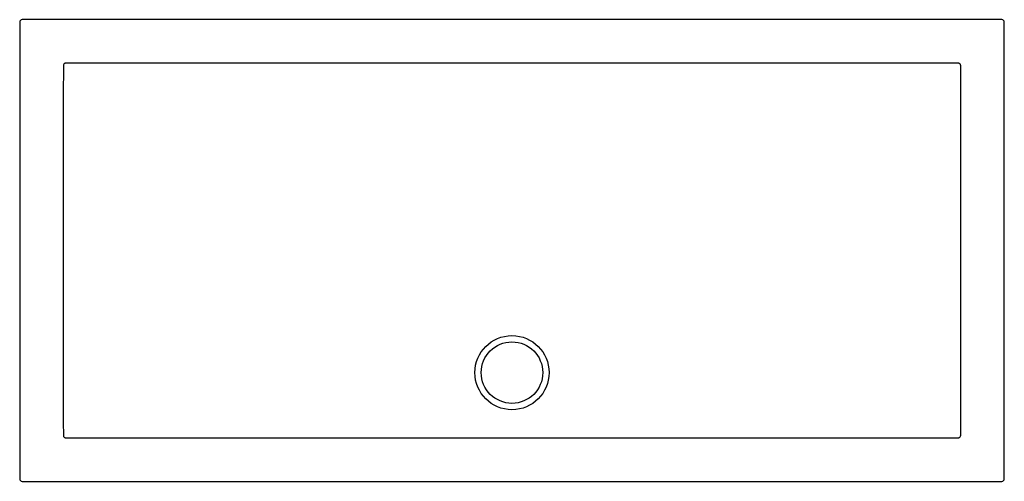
# Model space of a CAD drawing. Header units: millimetres. Extents: x 5125.53 to 5127.14, y 2769.98 to 2770.73.
import ezdxf

# ---------------------------------------------------------------- set-up
doc = ezdxf.new("R2010")
doc.units = ezdxf.units.MM
doc.layers.add('SANINDUSA', color=3, linetype='Continuous')

msp = doc.modelspace()

# ---------------------------------------------------------------- linework, layer by layer
at = {"layer": 'SANINDUSA'}
for p, q in [((5125.5349, 2770.7236), (5125.5349, 2769.9803)), ((5127.1321, 2770.7276), (5125.5389, 2770.7276)), ((5127.1361, 2769.9803), (5127.1361, 2770.7236)), ((5125.5389, 2769.9763), (5127.1321, 2769.9763))]:
    msp.add_line(p, q, dxfattribs=at)
at = {"layer": 'SANINDUSA', "flags": 128}
msp.add_lwpolyline([(5127.0652, 2770.152), (5127.0652, 2770.16), (5127.0652, 2770.192), (5127.0652, 2770.32), (5127.0652, 2770.6515)], dxfattribs=at)
at = {"layer": 'SANINDUSA'}
for radius in [0.0603, 0.05]:
    msp.add_circle((5126.3355, 2770.1532), radius, dxfattribs=at)
for centre, major_axis in [((5125.5389, 2770.7236), (-0.00283, 0.00283)), ((5127.1321, 2770.7236), (0.00283, 0.00283)), ((5125.5389, 2769.9803), (-0.00283, -0.00283)), ((5127.1321, 2769.9803), (0.00283, -0.00283))]:
    msp.add_ellipse(centre, major_axis=major_axis, ratio=0.999695, start_param=5.497939, end_param=7.068431, dxfattribs=at)
for points, knots in [([(5125.6059, 2770.6515), (5125.6058, 2770.5683), (5125.6058, 2770.485), (5125.6058, 2770.3185), (5125.6058, 2770.2352), (5125.6058, 2770.152)], [0, 0, 0, 0, 0.5, 0.5, 1, 1, 1, 1]), ([(5125.6096, 2770.6566), (5125.6093, 2770.6566), (5125.6091, 2770.6566), (5125.6086, 2770.6565), (5125.6084, 2770.6564), (5125.6079, 2770.6562), (5125.6077, 2770.6561), (5125.6073, 2770.6559), (5125.6071, 2770.6557), (5125.6066, 2770.6552), (5125.6063, 2770.6548), (5125.606, 2770.6541), (5125.606, 2770.6539), (5125.6059, 2770.6534), (5125.6059, 2770.6531), (5125.6059, 2770.6529)], [0, 0, 0, 0, 0.125, 0.125, 0.25, 0.25, 0.375, 0.375, 0.5, 0.5, 0.75, 0.75, 0.875, 0.875, 1, 1, 1, 1]), ([(5126.3355, 2770.6567), (5126.2751, 2770.6567), (5126.2148, 2770.6567), (5126.094, 2770.6566), (5126.0336, 2770.6566), (5125.8525, 2770.6566), (5125.7317, 2770.6566), (5125.6109, 2770.6566)], [0, 0, 0, 0, 0.25, 0.25, 0.5, 0.5, 1, 1, 1, 1]), ([(5127.0601, 2770.6566), (5126.9393, 2770.6566), (5126.8186, 2770.6566), (5126.6374, 2770.6566), (5126.577, 2770.6566), (5126.4563, 2770.6567), (5126.3959, 2770.6567), (5126.3355, 2770.6567)], [0, 0, 0, 0, 0.5, 0.5, 0.75, 0.75, 1, 1, 1, 1]), ([(5127.0652, 2770.6529), (5127.0652, 2770.6531), (5127.0652, 2770.6534), (5127.0651, 2770.6539), (5127.065, 2770.6541), (5127.0648, 2770.6545), (5127.0647, 2770.6548), (5127.0644, 2770.6552), (5127.0643, 2770.6554), (5127.0637, 2770.6559), (5127.0633, 2770.6562), (5127.0627, 2770.6564), (5127.0624, 2770.6565), (5127.0619, 2770.6566), (5127.0617, 2770.6566), (5127.0615, 2770.6566)], [0, 0, 0, 0, 0.125, 0.125, 0.25, 0.25, 0.375, 0.375, 0.5, 0.5, 0.75, 0.75, 0.875, 0.875, 1, 1, 1, 1]), ([(5125.6059, 2770.051), (5125.6059, 2770.0508), (5125.6059, 2770.0505), (5125.606, 2770.05), (5125.606, 2770.0498), (5125.6062, 2770.0494), (5125.6063, 2770.0492), (5125.6066, 2770.0487), (5125.6068, 2770.0486), (5125.6073, 2770.048), (5125.6077, 2770.0478), (5125.6084, 2770.0475), (5125.6086, 2770.0474), (5125.6091, 2770.0473), (5125.6093, 2770.0473), (5125.6096, 2770.0473)], [0, 0, 0, 0, 0.125, 0.125, 0.25, 0.25, 0.375, 0.375, 0.5, 0.5, 0.75, 0.75, 0.875, 0.875, 1, 1, 1, 1]), ([(5127.0615, 2770.0473), (5127.0617, 2770.0473), (5127.0619, 2770.0473), (5127.0624, 2770.0474), (5127.0627, 2770.0475), (5127.0631, 2770.0477), (5127.0633, 2770.0478), (5127.0637, 2770.0481), (5127.0639, 2770.0482), (5127.0644, 2770.0487), (5127.0647, 2770.0491), (5127.065, 2770.0498), (5127.0651, 2770.05), (5127.0652, 2770.0505), (5127.0652, 2770.0508), (5127.0652, 2770.051)], [0, 0, 0, 0, 0.125, 0.125, 0.25, 0.25, 0.375, 0.375, 0.5, 0.5, 0.75, 0.75, 0.875, 0.875, 1, 1, 1, 1]), ([(5125.6109, 2770.0473), (5125.6411, 2770.0473), (5125.6713, 2770.0473), (5125.7317, 2770.0473), (5125.7619, 2770.0472), (5125.8525, 2770.0472), (5125.9128, 2770.0472), (5126.0034, 2770.0472), (5126.0336, 2770.0472), (5126.094, 2770.0472), (5126.1242, 2770.0472), (5126.1695, 2770.0472), (5126.1846, 2770.0472), (5126.2148, 2770.0472), (5126.2298, 2770.0472), (5126.2525, 2770.0472), (5126.26, 2770.0472), (5126.2751, 2770.0472), (5126.2827, 2770.0472), (5126.2978, 2770.0472), (5126.3053, 2770.0472), (5126.3204, 2770.0472), (5126.328, 2770.0472), (5126.3431, 2770.0472), (5126.3506, 2770.0472), (5126.3657, 2770.0472), (5126.3733, 2770.0472), (5126.3883, 2770.0472), (5126.3959, 2770.0472), (5126.411, 2770.0472), (5126.4185, 2770.0472), (5126.4412, 2770.0472), (5126.4563, 2770.0472), (5126.4865, 2770.0472), (5126.5016, 2770.0472), (5126.5469, 2770.0472), (5126.577, 2770.0472), (5126.6374, 2770.0472), (5126.6676, 2770.0472), (5126.7582, 2770.0472), (5126.8186, 2770.0472), (5126.9091, 2770.0472), (5126.9393, 2770.0473), (5126.9997, 2770.0473), (5127.0299, 2770.0473), (5127.0601, 2770.0473)], [0, 0, 0, 0, 0.0625, 0.0625, 0.125, 0.125, 0.25, 0.25, 0.3125, 0.3125, 0.375, 0.375, 0.40625, 0.40625, 0.4375, 0.4375, 0.453125, 0.453125, 0.46875, 0.46875, 0.484375, 0.484375, 0.5, 0.5, 0.515625, 0.515625, 0.53125, 0.53125, 0.546875, 0.546875, 0.5625, 0.5625, 0.59375, 0.59375, 0.625, 0.625, 0.6875, 0.6875, 0.75, 0.75, 0.875, 0.875, 0.9375, 0.9375, 1, 1, 1, 1])]:
    msp.add_open_spline(points, degree=3, knots=knots, dxfattribs=at)
for points in [[(5125.6059, 2770.6529), (5125.6059, 2770.6524), (5125.6059, 2770.652), (5125.6059, 2770.6515)], [(5125.6109, 2770.6566), (5125.6105, 2770.6566), (5125.61, 2770.6566), (5125.6096, 2770.6566)], [(5127.0615, 2770.6566), (5127.061, 2770.6566), (5127.0606, 2770.6566), (5127.0601, 2770.6566)], [(5127.0652, 2770.6515), (5127.0652, 2770.652), (5127.0652, 2770.6524), (5127.0652, 2770.6529)], [(5125.6058, 2770.152), (5125.6058, 2770.1188), (5125.6058, 2770.0856), (5125.6059, 2770.0524)], [(5127.0652, 2770.0524), (5127.0652, 2770.0856), (5127.0652, 2770.1188), (5127.0652, 2770.152)], [(5125.6059, 2770.0524), (5125.6059, 2770.0519), (5125.6059, 2770.0515), (5125.6059, 2770.051)], [(5127.0652, 2770.051), (5127.0652, 2770.0515), (5127.0652, 2770.0519), (5127.0652, 2770.0524)], [(5125.6096, 2770.0473), (5125.61, 2770.0473), (5125.6105, 2770.0473), (5125.6109, 2770.0473)], [(5127.0601, 2770.0473), (5127.0606, 2770.0473), (5127.061, 2770.0473), (5127.0615, 2770.0473)]]:
    msp.add_open_spline(points, degree=3, dxfattribs=at)

doc.saveas('drawing.dxf')
